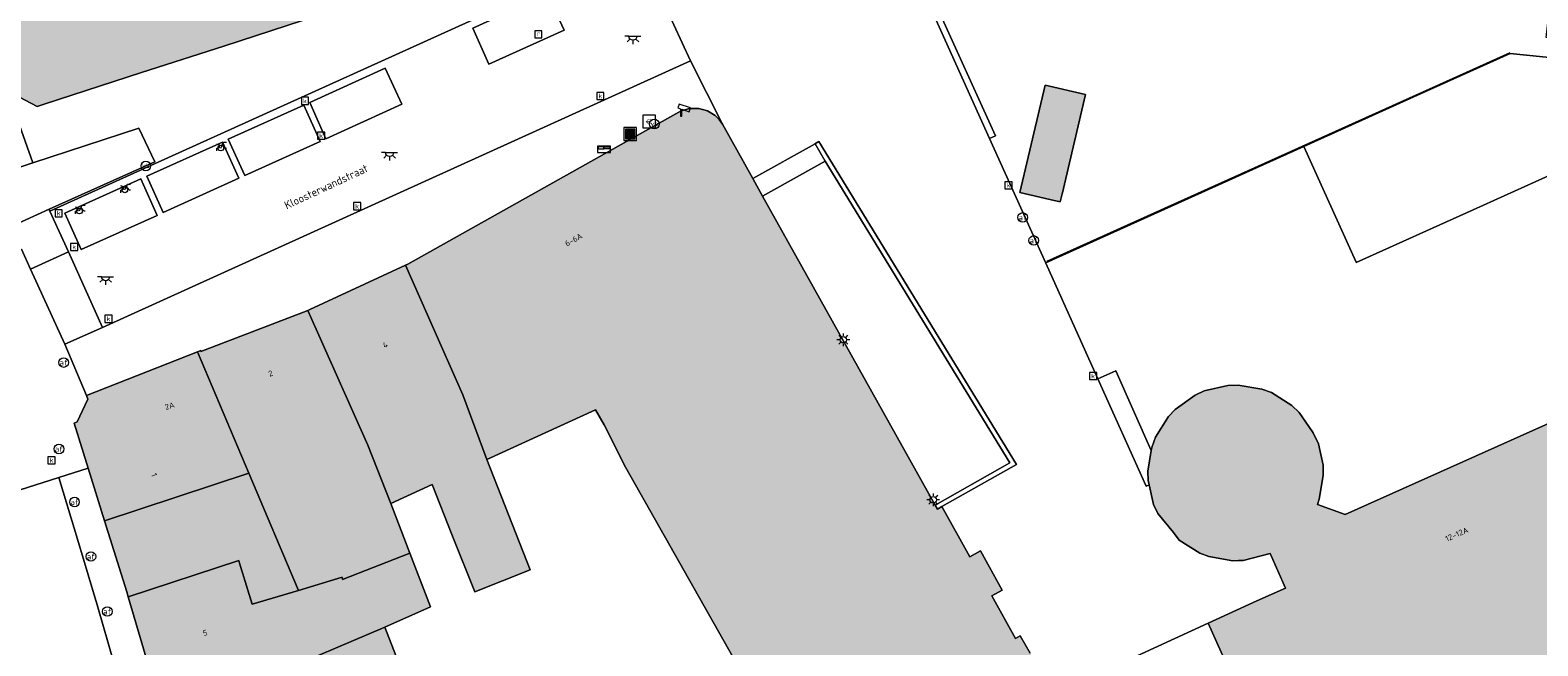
# Model space of a CAD drawing. Header units: metres. Extents: x 196496 to 197479, y 355250 to 356324.
# Tile 72 of 119: x 197022 to 197117, y 355975 to 356013. Entities that reach past the tile are written whole.
import ezdxf
from ezdxf.enums import TextEntityAlignment as Align

# ---------------------------------------------------------------- set-up
doc = ezdxf.new("R2010")
doc.units = ezdxf.units.M
doc.layers.get('0').update_dxf_attribs({"lineweight": 9})
for name, color, linetype, lineweight in [('B-WE-GR-BEPLANTING_CULTUUR_HEESTERS-GV', 251, 'Continuous', 9), ('B-WE-IE-MEUBILAIR_WEGMEUBILAIR-S', 251, 'Continuous', 9), ('B-WE-IE-TERREINAFSCHEIDING_KUNSTMATIG_MUUR-GV', 251, 'Continuous', 9), ('B-WE-KL-ET_LS_OV_LICHTMAST-S', 251, 'Continuous', 9), ('B-WE-KL-ET_LS_OV_LICHTPUNT-S', 251, 'Continuous', 9), ('B-WE-OG-BEBOUWING-GV', 251, 'Continuous', 9), ('B-WE-OG-BEBOUWING_HUISNUMMER-T35', 90, 'Continuous', 9), ('B-WE-OG-BEBOUWING_STRAATNAAM-T35', 130, 'Continuous', 9), ('B-WE-OG-TERREIN_ERF-GV', 251, 'Continuous', 9), ('B-WE-RI-GWA_KOLK-S', 251, 'Continuous', 9), ('B-WE-RI-GWA_RIOOLPUT-S', 251, 'Continuous', 9), ('B-WE-RI-HWA_GOOT_LIJNGOOT-G', 251, 'Continuous', 9), ('B-WE-VH-VERHARDING_ASFALT-GV', 251, 'Continuous', 9), ('B-WE-VH-VERHARDING_BETONSTRAATSTEEN-GV', 251, 'Continuous', 9), ('B-WE-VH-VERHARDING_OPEN-GV', 251, 'Continuous', 9), ('B-WE-VH-VERHARDING_STRAATBAKSTEEN-GV', 251, 'Continuous', 9), ('B-WE-VH-VERHARDING_TEGEL-GV', 251, 'Continuous', 9), ('B-WE-VW-AFSLUITPAAL-S', 251, 'Continuous', 9)]:
    doc.layers.add(name, color=color, linetype=linetype, lineweight=lineweight)
doc.layers.add('X-XX-AL-PRESENTATIE_GEBOUW3-V', color=7, linetype='Continuous', lineweight=9, true_color=0xebe1d6)
doc.styles.add('NLCS-ISO', font='NLCS-ISO.ttf')
doc.styles.add('NLCS-ISO-ANNOTATIEF-T35', font='NLCS-ISO.ttf', dxfattribs={"height": 3.5})

# ---------------------------------------------------------------- blocks, each defined once
blk = doc.blocks.new('SIE-WEG_AFVALBAK-SO')
at = {"linetype": 'ByBlock', "lineweight": 18}
h = blk.add_hatch(color=0, dxfattribs=at)
h.dxf.hatch_style = 1
h.paths.add_polyline_path([(-1.5, -1.5), (1.5, -1.5), (1.5, 1.5), (-1.5, 1.5)])
at = {"color": 0, "linetype": 'ByBlock', "lineweight": 18}
for points in [[(-2, -2), (2, -2), (2, 2), (-2, 2)], [(-1.5, -1.5), (1.5, -1.5), (1.5, 1.5), (-1.5, 1.5)]]:
    blk.add_lwpolyline(points, close=True, dxfattribs=at)
blk = doc.blocks.new('SKL-ET_OV_LICHTMAST-SO')
at = {"color": 0, "linetype": 'ByBlock', "lineweight": 18}
for points in [[(-1.25, 0), (-2, 0)], [(-1.41, 1.41), (-0.88, 0.88)], [(0, 2), (0, 1.25)], [(0.88, 0.88), (1.41, 1.41)], [(2, 0), (1.25, 0)], [(-1.41, -1.41), (-0.88, -0.88)], [(0, -1.25), (0, -2)], [(0.88, -0.88), (1.41, -1.41)]]:
    blk.add_lwpolyline(points, dxfattribs=at)
blk.add_circle((0, 0), 1, dxfattribs=at)
blk = doc.blocks.new('SVW-AFSLUITPAAL-SO')
at = {"lineweight": 18}
blk.add_circle((0, 0), 1.5, dxfattribs=at)
at = {"lineweight": 18, "style": 'NLCS-ISO'}
blk.add_text('af', height=1.8, dxfattribs=at).set_placement((0, 0), align=Align.MIDDLE_CENTER)
blk = doc.blocks.new('SIE-WEG_PAAL_VERKEERSBORD-SO')
at = {"color": 0, "linetype": 'ByBlock', "lineweight": 18}
blk.add_circle((0, 0), 1.5, dxfattribs=at)
at = {"color": 0, "linetype": 'ByBlock', "lineweight": 18, "style": 'NLCS-ISO'}
blk.add_text('vb', height=1.5, dxfattribs=at).set_placement((0, 0.13), align=Align.MIDDLE_CENTER)
blk = doc.blocks.new('SRI-KOLK-SO')
at = {"color": 0, "linetype": 'ByBlock', "lineweight": 18}
blk.add_lwpolyline([(-1.125, -1.125), (1.125, -1.125), (1.125, 1.125), (-1.125, 1.125)], close=True, dxfattribs=at)
at = {"color": 0, "linetype": 'ByBlock', "lineweight": 18, "style": 'NLCS-ISO'}
blk.add_text('k', height=1.5, dxfattribs=at).set_placement((0, 0), align=Align.MIDDLE_CENTER)
blk = doc.blocks.new('SRI-PUT_INSPECTIEPUT_RIOOLPUT-SO')
at = {"color": 0, "linetype": 'ByBlock', "lineweight": 18}
blk.add_lwpolyline([(-1.12, -1.12), (1.12, -1.12), (1.12, 1.12), (-1.12, 1.12)], close=True, dxfattribs=at)
at = {"color": 0, "linetype": 'ByBlock', "lineweight": 18, "style": 'NLCS-ISO'}
blk.add_text('r', height=1.5, dxfattribs=at).set_placement((0, 0.28), align=Align.MIDDLE_CENTER)
blk = doc.blocks.new('SIE-WEG_CAMERA-SO')
at = {"color": 0, "linetype": 'ByBlock', "lineweight": 18}
blk.add_lwpolyline([(-1.22, 0.41), (-1.22, -1.92), (-0.72, -1.92), (-0.72, 0.25), (1.55, -0.53), (1.95, 0.66), (-1.6, 1.86), (-2, 0.68)], close=True, dxfattribs=at)
blk = doc.blocks.new('SKL-ET_OV_LICHTPUNT-SO')
at = {"color": 0, "linetype": 'ByBlock', "lineweight": 18}
for points in [[(-1.25, 0), (-2.5, 0)], [(1.25, 0), (2.5, 0)], [(-0.92, -0.85), (-1.83, -1.7)], [(0, -1.25), (0, -2.5)], [(0.92, -0.85), (1.83, -1.7)]]:
    blk.add_lwpolyline(points, dxfattribs=at)
blk.add_lwpolyline([(0, 0), (1.25, 0, -1), (-1.25, 0)], format="xyb", close=True, dxfattribs=at)
blk = doc.blocks.new('SIE-WEG_BRIEVENBUS-SO')
at = {"color": 0, "linetype": 'ByBlock', "lineweight": 18}
for points in [[(2, -1), (2, 1), (-2, 1), (-2, -1)], [(-0.1, 0.2), (-0.1, 0.8), (-1.8, 0.8), (-1.8, 0.2)], [(0.1, 0.2), (0.1, 0.8), (1.8, 0.8), (1.8, 0.2)]]:
    blk.add_lwpolyline(points, close=True, dxfattribs=at)
blk = doc.blocks.new('SIE-WEG_FIETSENREK-SO')
at = {"color": 0, "linetype": 'ByBlock', "lineweight": 18}
for points in [[(-1.5, -1.35), (-1.5, -0.54), (-0.73, -0.28), (-0.73, 0.53), (-1.5, 0.79)], [(-0.3, -0.45), (0.6, 1.35), (1.5, 1.35)], [(1.05, -0.45), (0.21, 0.58)], [(1.05, -0.45), (1.5, -0.45)]]:
    blk.add_lwpolyline(points, dxfattribs=at)
blk.add_circle((-0.3, -0.45), 0.9, dxfattribs=at)
blk = doc.blocks.new('SIE-WEG_BETAALAUTOMAAT-SO')
at = {"color": 0, "linetype": 'ByBlock', "lineweight": 18}
blk.add_lwpolyline([(-2, -2), (2, -2), (2, 2), (-2, 2)], close=True, dxfattribs=at)
at = {"color": 0, "linetype": 'ByBlock', "lineweight": 18, "style": 'NLCS-ISO'}
blk.add_text('€', height=1.5, dxfattribs=at).set_placement((0, 0), align=Align.MIDDLE_CENTER)

msp = doc.modelspace()

# ---------------------------------------------------------------- hatches: boundary and pattern name
at = {"layer": 'X-XX-AL-PRESENTATIE_GEBOUW3-V'}
for points in [[(197038.476, 356026.102), (197037.327, 356025.743), (197036.482, 356025.479), (197035.766, 356027.694), (197033.381, 356035.071), (197029.369, 356037.13), (197022.49, 356034.954), (197022.174, 356035.93), (197020.849, 356040.017), (197020.823, 356040.097), (197011.196, 356036.986), (197009.765, 356036.524), (197010.691, 356033.654), (197012.362, 356028.475), (197014.931, 356020.512), (197016.802, 356021.146), (197017.866, 356017.858), (197020.385, 356010.057), (197020.518, 356009.646), (197022.38, 356008.673), (197022.826, 356008.817), (197028.948, 356010.799), (197034.106, 356012.469), (197042.07, 356015.048), (197041.61, 356016.462)], [(197086.007, 356002.825), (197086.668, 356002.677), (197086.799, 356003.182), (197086.785, 356003.176), (197088.255, 356009.436), (197085.73, 356010.011), (197084.139, 356003.28), (197086.021, 356002.831)], [(197067.358, 356004.144), (197065.448, 356007.564), (197065.241, 356007.855), (197064.986, 356008.105), (197064.514, 356008.396), (197063.959, 356008.553), (197063.383, 356008.549), (197062.851, 356008.393), (197045.676, 355998.766), (197045.535, 355998.701), (197049.131, 355990.567), (197050.641, 355986.498), (197057.477, 355989.628), (197058.013, 355988.682), (197059.362, 355986.012), (197072.29, 355963.164), (197078.806, 355966.859), (197081.378, 355962.354), (197083.962, 355963.785), (197084.784, 355962.361), (197089.111, 355964.795), (197089.327, 355964.737), (197089.474, 355965.161), (197089.222, 355965.249), (197087.046, 355969.162), (197086.958, 355969.121), (197085.927, 355970.956), (197086.5, 355971.277), (197086.337, 355971.565), (197086.247, 355971.724), (197085.507, 355973.037), (197084.778, 355974.331), (197084.163, 355975.422), (197083.854, 355975.248), (197082.363, 355977.936), (197083.019, 355978.3), (197081.653, 355980.758), (197080.99, 355980.391), (197079.228, 355983.552), (197078.953, 355983.388), (197078.817, 355983.631), (197067.971, 356003.047)], [(197149.044, 355935.944), (197167.131, 355944.063), (197170.648, 355945.642), (197174.058, 355947.173), (197176.32, 355948.188), (197173.284, 355954.991), (197173.913, 355955.272), (197172.574, 355958.23), (197171.195, 355957.609), (197166.052, 355969.091), (197165.163, 355971.075), (197168.052, 355972.408), (197168.317, 355972.53), (197167.163, 355975.098), (197161.311, 355988.124), (197162.415, 355988.618), (197162.231, 355989.028), (197161.195, 355991.342), (197164.835, 355992.976), (197164.712, 355993.25), (197164.438, 355993.127), (197163.426, 355995.381), (197166.719, 355996.859), (197163.434, 356004.135), (197160.186, 356002.669), (197154.792, 356000.234), (197154.132, 356001.693), (197153.951, 356002.094), (197152.055, 356001.236), (197146.994, 355998.947), (197146.498, 355999.884), (197145.807, 356000.926), (197145.256, 356001.609), (197143.778, 356003.07), (197143.093, 356003.616), (197141.291, 356004.693), (197140.497, 356005.049), (197140.138, 356005.162), (197138.512, 356005.672), (197137.668, 356005.824), (197135.582, 356005.947), (197134.696, 356005.909), (197132.656, 356005.504), (197131.795, 356005.278), (197129.916, 356004.4), (197129.164, 356003.962), (197127.509, 356002.678), (197126.895, 356002.065), (197125.61, 356000.421), (197125.165, 355999.674), (197124.452, 355998.104), (197124.301, 355997.77), (197124.048, 355996.936), (197123.673, 355994.891), (197123.625, 355994.01), (197123.76, 355991.63), (197104.578, 355983.049), (197102.836, 355983.683), (197102.938, 355984.001), (197103.203, 355985.496), (197103.183, 355986.141), (197102.892, 355987.494), (197102.558, 355988.18), (197102.519, 355988.238), (197101.688, 355989.45), (197101.234, 355989.896), (197099.936, 355990.701), (197099.341, 355990.91), (197097.842, 355991.162), (197097.206, 355991.144), (197095.712, 355990.818), (197095.14, 355990.538), (197093.903, 355989.649), (197093.477, 355989.192), (197092.662, 355987.902), (197092.439, 355987.322), (197092.395, 355987.062), (197092.179, 355985.776), (197092.194, 355985.182), (197092.259, 355984.899), (197092.541, 355983.675), (197092.807, 355983.106), (197093.782, 355981.905), (197094.135, 355981.441), (197095.441, 355980.626), (197096.013, 355980.405), (197097.521, 355980.144), (197097.877, 355980.153), (197098.175, 355980.161), (197099.858, 355980.589), (197100.816, 355978.428), (197099.024, 355977.615), (197095.958, 355976.225), (197097.06, 355973.782), (197098.171, 355971.322), (197099.305, 355968.808), (197100.465, 355966.239), (197101.659, 355963.593), (197103.48, 355959.557), (197103.666, 355959.144), (197114.3, 355935.581), (197119.876, 355923.226), (197119.938, 355923.09), (197120.011, 355923.123), (197128.411, 355926.977), (197129.622, 355924.265), (197131.139, 355924.946), (197130.958, 355925.347), (197136.202, 355927.708), (197136.381, 355927.307), (197139.286, 355928.614), (197139.827, 355927.408), (197141.248, 355928.044), (197141.035, 355928.467), (197145.626, 355930.514), (197145.818, 355930.095), (197147.11, 355930.671), (197147.243, 355930.73), (197145.574, 355934.386), (197146.304, 355934.714), (197148.128, 355935.533)], [(197047.211, 355984.928), (197048.45, 355981.799), (197049.878, 355978.192), (197053.371, 355979.575), (197050.641, 355986.498), (197049.131, 355990.567), (197045.535, 355998.701), (197039.52, 355995.919), (197039.387, 355995.868), (197043.163, 355987.398), (197044.6, 355983.733)], [(197035.682, 355985.639), (197038.805, 355978.281), (197041.539, 355979.106), (197041.578, 355978.973), (197045.791, 355980.625), (197044.6, 355983.733), (197043.163, 355987.398), (197039.387, 355995.868), (197032.671, 355993.289), (197032.665, 355993.337), (197032.451, 355993.253)], [(197032.451, 355993.253), (197025.475, 355990.513), (197025.557, 355990.297), (197024.905, 355988.864), (197024.708, 355988.785), (197025.592, 355985.946), (197026.617, 355982.657), (197035.682, 355985.639)], [(197026.617, 355982.657), (197028.009, 355978.189), (197028.1, 355977.881), (197035.047, 355980.166), (197035.101, 355979.992), (197035.903, 355977.408), (197038.805, 355978.281), (197035.682, 355985.639)], [(197045.791, 355980.625), (197041.578, 355978.973), (197041.539, 355979.106), (197038.805, 355978.281), (197035.903, 355977.408), (197035.101, 355979.992), (197035.047, 355980.166), (197028.1, 355977.881), (197030.195, 355970.775), (197030.259, 355970.543), (197037.048, 355972.918), (197044.237, 355975.96), (197047.089, 355977.24)], [(197031.936, 355964.584), (197035.367, 355965.64), (197035.96, 355966.561), (197039.532, 355967.724), (197038.964, 355969.534), (197045.677, 355971.879), (197045.795, 355971.932), (197044.237, 355975.96), (197037.048, 355972.918), (197030.259, 355970.543)]]:
    msp.add_hatch(color=256, dxfattribs=at).paths.add_polyline_path(points)

# ---------------------------------------------------------------- linework, layer by layer
at = {"layer": 'B-WE-GR-BEPLANTING_CULTUUR_HEESTERS-GV', "flags": 128}
msp.add_lwpolyline([(197020.933, 356001.218), (197023.145, 356002.216), (197029.779, 356005.207), (197028.776, 356007.304), (197022.116, 356005.127), (197019.505, 356004.273)], close=True, dxfattribs=at)
at = {"layer": 'B-WE-IE-TERREINAFSCHEIDING_KUNSTMATIG_MUUR-GV', "flags": 128}
msp.add_lwpolyline([(197079.228, 355983.552), (197083.913, 355986.189), (197071.51, 356006.468), (197071.26, 356006.333), (197071.269, 356006.318), (197071.894, 356005.248), (197083.501, 355986.283), (197078.817, 355983.631), (197078.953, 355983.388)], close=True, dxfattribs=at)
at = {"layer": 'B-WE-OG-BEBOUWING-GV', "flags": 128}
for points in [[(197017.866, 356017.858), (197020.385, 356010.057), (197020.518, 356009.646), (197022.38, 356008.673), (197022.826, 356008.817), (197028.948, 356010.799), (197034.106, 356012.469), (197042.07, 356015.048)], [(197084.778, 355974.331), (197084.163, 355975.422), (197083.854, 355975.248), (197082.363, 355977.936), (197083.019, 355978.3), (197081.653, 355980.758), (197080.99, 355980.391), (197079.228, 355983.552), (197078.953, 355983.388), (197078.817, 355983.631), (197067.971, 356003.047), (197067.358, 356004.144), (197065.448, 356007.564), (197065.241, 356007.855), (197064.986, 356008.105), (197064.514, 356008.396), (197063.959, 356008.553), (197063.383, 356008.549), (197062.851, 356008.393), (197045.676, 355998.766), (197045.535, 355998.701), (197049.131, 355990.567), (197050.641, 355986.498), (197057.477, 355989.628), (197058.013, 355988.682), (197059.362, 355986.012), (197072.29, 355963.164)], [(197123.76, 355991.63), (197104.578, 355983.049), (197102.836, 355983.683), (197102.938, 355984.001), (197103.203, 355985.496), (197103.183, 355986.141), (197102.892, 355987.494), (197102.558, 355988.18), (197102.519, 355988.238), (197101.688, 355989.45), (197101.234, 355989.896), (197099.936, 355990.701), (197099.341, 355990.91), (197097.842, 355991.162), (197097.206, 355991.144), (197095.712, 355990.818), (197095.14, 355990.538), (197093.903, 355989.649), (197093.477, 355989.192), (197092.662, 355987.902), (197092.439, 355987.322), (197092.395, 355987.062), (197092.179, 355985.776), (197092.194, 355985.182), (197092.259, 355984.899), (197092.541, 355983.675), (197092.807, 355983.106), (197093.782, 355981.905), (197094.135, 355981.441), (197095.441, 355980.626), (197096.013, 355980.405), (197097.521, 355980.144), (197097.877, 355980.153), (197098.175, 355980.161), (197099.858, 355980.589), (197100.816, 355978.428), (197099.024, 355977.615), (197095.958, 355976.225), (197097.06, 355973.782)]]:
    msp.add_lwpolyline(points, dxfattribs=at)
for points in [[(197086.007, 356002.825), (197086.668, 356002.677), (197086.799, 356003.182), (197086.785, 356003.176), (197088.255, 356009.436), (197085.73, 356010.011), (197084.139, 356003.28), (197086.021, 356002.831)], [(197047.211, 355984.928), (197048.45, 355981.799), (197049.878, 355978.192), (197053.371, 355979.575), (197050.641, 355986.498), (197049.131, 355990.567), (197045.535, 355998.701), (197039.52, 355995.919), (197039.387, 355995.868), (197043.163, 355987.398), (197044.6, 355983.733)], [(197035.682, 355985.639), (197038.805, 355978.281), (197041.539, 355979.106), (197041.578, 355978.973), (197045.791, 355980.625), (197044.6, 355983.733), (197043.163, 355987.398), (197039.387, 355995.868), (197032.671, 355993.289), (197032.665, 355993.337), (197032.451, 355993.253)], [(197032.451, 355993.253), (197025.475, 355990.513), (197025.557, 355990.297), (197024.905, 355988.864), (197024.708, 355988.785), (197025.592, 355985.946), (197026.617, 355982.657), (197035.682, 355985.639)], [(197026.617, 355982.657), (197028.009, 355978.189), (197028.1, 355977.881), (197035.047, 355980.166), (197035.101, 355979.992), (197035.903, 355977.408), (197038.805, 355978.281), (197035.682, 355985.639)], [(197045.791, 355980.625), (197041.578, 355978.973), (197041.539, 355979.106), (197038.805, 355978.281), (197035.903, 355977.408), (197035.101, 355979.992), (197035.047, 355980.166), (197028.1, 355977.881), (197030.195, 355970.775), (197030.259, 355970.543), (197037.048, 355972.918), (197044.237, 355975.96), (197047.089, 355977.24)], [(197031.936, 355964.584), (197035.367, 355965.64), (197035.96, 355966.561), (197039.532, 355967.724), (197038.964, 355969.534), (197045.677, 355971.879), (197045.795, 355971.932), (197044.237, 355975.96), (197037.048, 355972.918), (197030.259, 355970.543)]]:
    msp.add_lwpolyline(points, close=True, dxfattribs=at)
at = {"layer": 'B-WE-OG-TERREIN_ERF-GV', "flags": 128}
msp.add_lwpolyline([(197072.29, 355963.164), (197059.362, 355986.012), (197058.013, 355988.682), (197057.477, 355989.628), (197050.641, 355986.498), (197053.371, 355979.575), (197049.878, 355978.192), (197048.45, 355981.799), (197047.211, 355984.928), (197044.6, 355983.733), (197045.791, 355980.625), (197047.089, 355977.24), (197044.237, 355975.96), (197045.795, 355971.932)], dxfattribs=at)
at = {"layer": 'B-WE-RI-HWA_GOOT_LIJNGOOT-G', "flags": 128}
msp.add_lwpolyline([(197114.918, 356012.053), (197085.806, 355998.938)], dxfattribs=at)
msp.add_lwpolyline([(197114.918, 356012.053), (197085.806, 355998.938)], dxfattribs=at)
at = {"layer": 'B-WE-VH-VERHARDING_ASFALT-GV', "flags": 128}
msp.add_lwpolyline([(197028.511, 355969.167), (197026.201, 355977.218), (197024.99, 355981.297), (197023.744, 355985.366), (197018.413, 355983.673)], dxfattribs=at)
at = {"layer": 'B-WE-VH-VERHARDING_BETONSTRAATSTEEN-GV', "flags": 128}
for points in [[(197049.754, 356013.586), (197050.764, 356011.321), (197055.501, 356013.461), (197054.442, 356015.718)], [(197040.527, 356006.648), (197045.289, 356008.814), (197044.253, 356011.075), (197039.51, 356008.922)], [(197035.423, 356004.331), (197040.17, 356006.48), (197039.141, 356008.764), (197034.386, 356006.621)], [(197035.055, 356004.161), (197034.033, 356006.425), (197029.275, 356004.292), (197030.296, 356002.014)], [(197071.269, 356006.318), (197067.358, 356004.144), (197067.971, 356003.047), (197071.894, 356005.248)], [(197025.154, 355999.681), (197029.923, 356001.833), (197028.9, 356004.132), (197024.127, 356001.967)]]:
    msp.add_lwpolyline(points, close=True, dxfattribs=at)
at = {"layer": 'B-WE-VH-VERHARDING_OPEN-GV', "flags": 128}
for points in [[(197140.482, 356013.839), (197140.682, 356018.885), (197133.515, 356019.633), (197121.476, 356046.182), (197104.745, 356038.64), (197104.84, 356038.428), (197089.742, 356031.624), (197089.912, 356031.261), (197075.042, 356024.54), (197078.998, 356015.777), (197078.626, 356015.608), (197082.597, 356006.827), (197082.226, 356006.667), (197085.757, 355998.837), (197085.771, 355998.843), (197101.985, 356006.162), (197109.301, 356009.465), (197114.939, 356012.01), (197130.753, 356010.389), (197132.932, 356011.372), (197117.215, 356013.007), (197117.519, 356015.783), (197117.561, 356016.174)], [(197089.742, 356031.624), (197104.84, 356038.428), (197104.745, 356038.64), (197074.047, 356024.801), (197082.226, 356006.667), (197082.597, 356006.827), (197078.626, 356015.608), (197074.492, 356024.751)], [(197109.301, 356009.465), (197101.985, 356006.162), (197105.266, 355998.895), (197105.275, 355998.874), (197112.611, 356002.183), (197130.796, 356010.385), (197130.753, 356010.389), (197114.939, 356012.01)], [(197086.799, 356003.182), (197086.668, 356002.677), (197086.007, 356002.825), (197086.021, 356002.831), (197084.139, 356003.28), (197085.73, 356010.011), (197088.255, 356009.436), (197086.785, 356003.176)], [(197067.971, 356003.047), (197078.817, 355983.631), (197083.501, 355986.283), (197071.894, 356005.248)], [(197092.259, 355984.899), (197092.194, 355985.182), (197092.179, 355985.776), (197092.395, 355987.062), (197090.157, 355992.061), (197089.039, 355991.56), (197092.07, 355984.815)]]:
    msp.add_lwpolyline(points, close=True, dxfattribs=at)
msp.add_lwpolyline([(197130.796, 356010.385), (197112.611, 356002.183), (197105.275, 355998.874), (197105.266, 355998.895), (197101.985, 356006.162), (197085.771, 355998.843), (197085.757, 355998.837), (197089.039, 355991.56), (197090.157, 355992.061), (197092.395, 355987.062), (197092.439, 355987.322), (197092.662, 355987.902), (197093.477, 355989.192), (197093.903, 355989.649), (197095.14, 355990.538), (197095.712, 355990.818), (197097.206, 355991.144), (197097.842, 355991.162), (197099.341, 355990.91), (197099.936, 355990.701), (197101.234, 355989.896), (197101.688, 355989.45), (197102.519, 355988.238), (197102.558, 355988.18), (197102.892, 355987.494), (197103.183, 355986.141), (197103.203, 355985.496), (197102.938, 355984.001), (197102.836, 355983.683), (197104.578, 355983.049), (197123.76, 355991.63)], dxfattribs=at)
at = {"layer": 'B-WE-VH-VERHARDING_STRAATBAKSTEEN-GV', "flags": 128}
for points in [[(196989.731, 356088.162), (197018.633, 355998.714), (197021.393, 355999.717), (197021.969, 355998.459), (197024.343, 355999.546), (197023.188, 356002.095), (197023.145, 356002.216), (197020.933, 356001.218), (197019.505, 356004.273), (197022.116, 356005.127), (197021.277, 356007.498), (197020.518, 356009.646), (197020.385, 356010.057), (197017.866, 356017.858)], [(197090.467, 355973.68), (197095.958, 355976.225), (197099.024, 355977.615), (197100.816, 355978.428), (197099.858, 355980.589), (197098.175, 355980.161), (197097.877, 355980.153), (197097.521, 355980.144), (197096.013, 355980.405), (197095.441, 355980.626), (197094.135, 355981.441), (197093.782, 355981.905), (197092.807, 355983.106), (197092.541, 355983.675), (197092.259, 355984.899), (197092.07, 355984.815), (197089.039, 355991.56), (197085.757, 355998.837), (197082.226, 356006.667), (197074.047, 356024.801)], [(197061.351, 356016.087), (197063.429, 356011.541), (197065.448, 356007.564), (197067.358, 356004.144), (197071.269, 356006.318), (197071.26, 356006.333), (197071.51, 356006.468), (197083.913, 355986.189), (197079.228, 355983.552), (197080.99, 355980.391), (197081.653, 355980.758), (197083.019, 355978.3), (197082.363, 355977.936), (197083.854, 355975.248), (197084.163, 355975.422), (197084.778, 355974.331)], [(197018.413, 355983.673), (197023.744, 355985.366), (197025.592, 355985.946), (197024.708, 355988.785), (197024.905, 355988.864), (197025.557, 355990.297), (197025.475, 355990.513), (197024.13, 355993.74), (197021.969, 355998.459), (197021.393, 355999.717)]]:
    msp.add_lwpolyline(points, dxfattribs=at)
for points in [[(197028.948, 356010.799), (197022.826, 356008.817), (197022.38, 356008.673), (197020.518, 356009.646), (197021.277, 356007.498), (197022.116, 356005.127), (197028.776, 356007.304), (197029.779, 356005.207), (197023.145, 356002.216), (197023.188, 356002.095), (197044.027, 356011.521), (197049.531, 356014.011), (197060.112, 356018.797), (197058.511, 356022.3), (197058.414, 356022.245), (197056.128, 356020.957), (197051.121, 356018.135), (197050.468, 356019.285), (197047.298, 356018.3), (197046.322, 356018.002), (197046.819, 356016.563), (197043.057, 356015.363), (197042.07, 356015.048), (197034.106, 356012.469)], [(197061.351, 356016.087), (197060.112, 356018.797), (197049.531, 356014.011), (197044.027, 356011.521), (197023.188, 356002.095), (197024.343, 355999.546), (197026.496, 355994.792), (197063.429, 356011.541)], [(197055.501, 356013.461), (197050.764, 356011.321), (197049.754, 356013.586), (197054.442, 356015.718)], [(197026.496, 355994.792), (197024.13, 355993.74), (197025.475, 355990.513), (197032.451, 355993.253), (197032.665, 355993.337), (197032.671, 355993.289), (197039.387, 355995.868), (197039.52, 355995.919), (197045.535, 355998.701), (197045.676, 355998.766), (197062.851, 356008.393), (197063.383, 356008.549), (197063.959, 356008.553), (197064.514, 356008.396), (197064.986, 356008.105), (197065.241, 356007.855), (197065.448, 356007.564), (197063.429, 356011.541)], [(197044.253, 356011.075), (197045.289, 356008.814), (197040.527, 356006.648), (197039.51, 356008.922)], [(197040.17, 356006.48), (197035.423, 356004.331), (197034.386, 356006.621), (197039.141, 356008.764)], [(197030.296, 356002.014), (197029.275, 356004.292), (197034.033, 356006.425), (197035.055, 356004.161)], [(197029.923, 356001.833), (197025.154, 355999.681), (197024.127, 356001.967), (197028.9, 356004.132)], [(197024.13, 355993.74), (197026.496, 355994.792), (197024.343, 355999.546), (197021.969, 355998.459)], [(197091.653, 355971.276), (197097.06, 355973.782), (197095.958, 355976.225), (197090.467, 355973.68)]]:
    msp.add_lwpolyline(points, close=True, dxfattribs=at)
at = {"layer": 'B-WE-VH-VERHARDING_TEGEL-GV', "flags": 128}
msp.add_lwpolyline([(197030.195, 355970.775), (197028.1, 355977.881), (197028.009, 355978.189), (197026.617, 355982.657), (197025.592, 355985.946), (197023.744, 355985.366), (197024.99, 355981.297), (197026.201, 355977.218), (197028.511, 355969.167)], dxfattribs=at)

# ---------------------------------------------------------------- block references
at = {"layer": 'B-WE-IE-MEUBILAIR_WEGMEUBILAIR-S', "xscale": 0.2, "yscale": 0.2, "zscale": 0.2}
for name, p in [('SIE-WEG_CAMERA-SO', (197063.043, 356008.449)), ('SIE-WEG_CAMERA-SO', (197063.043, 356008.449)), ('SIE-WEG_AFVALBAK-SO', (197059.644, 356006.944)), ('SIE-WEG_BETAALAUTOMAAT-SO', (197060.836, 356007.723)), ('SIE-WEG_PAAL_VERKEERSBORD-SO', (197061.164, 356007.57)), ('SIE-WEG_FIETSENREK-SO', (197033.98, 356006.155)), ('SIE-WEG_BRIEVENBUS-SO', (197058.001, 356005.981)), ('SIE-WEG_PAAL_VERKEERSBORD-SO', (197029.212, 356004.936)), ('SIE-WEG_FIETSENREK-SO', (197027.949, 356003.529)), ('SIE-WEG_FIETSENREK-SO', (197025.096, 356002.199))]:
    msp.add_blockref(name, p, dxfattribs=at)
at = {"layer": 'B-WE-KL-ET_LS_OV_LICHTMAST-S', "xscale": 0.2, "yscale": 0.2, "zscale": 0.2}
for p in [(197073.04, 355994.018), (197078.687, 355983.97)]:
    msp.add_blockref('SKL-ET_OV_LICHTMAST-SO', p, dxfattribs=at)
at = {"layer": 'B-WE-KL-ET_LS_OV_LICHTPUNT-S', "xscale": 0.2, "yscale": 0.2, "zscale": 0.2}
for p in [(197059.817, 356013.081), (197044.526, 356005.776), (197026.684, 355997.98)]:
    msp.add_blockref('SKL-ET_OV_LICHTPUNT-SO', p, dxfattribs=at)
at = {"layer": 'B-WE-RI-GWA_KOLK-S', "xscale": 0.2, "yscale": 0.2, "zscale": 0.2}
for p in [(197039.21, 356009.027), (197057.77, 356009.331), (197040.227, 356006.842), (197083.421, 356003.716), (197042.487, 356002.407), (197023.733, 356001.967), (197024.712, 355999.846), (197026.861, 355995.335), (197088.74, 355991.74), (197023.283, 355986.446)]:
    msp.add_blockref('SRI-KOLK-SO', p, dxfattribs=at)
at = {"layer": 'B-WE-RI-GWA_RIOOLPUT-S', "xscale": 0.2, "yscale": 0.2, "zscale": 0.2}
msp.add_blockref('SRI-PUT_INSPECTIEPUT_RIOOLPUT-SO', (197053.876, 356013.2), dxfattribs=at)
at = {"layer": 'B-WE-VW-AFSLUITPAAL-S', "xscale": 0.2, "yscale": 0.2, "zscale": 0.2}
for p in [(197084.311, 356001.704), (197085.005, 356000.26), (197024.047, 355992.587), (197023.752, 355987.162), (197024.732, 355983.83), (197025.762, 355980.407), (197026.793, 355976.953)]:
    msp.add_blockref('SVW-AFSLUITPAAL-SO', p, dxfattribs=at)

# ---------------------------------------------------------------- texts
at = {"layer": 'B-WE-OG-BEBOUWING_HUISNUMMER-T35', "style": 'NLCS-ISO-ANNOTATIEF-T35'}
for s, rotation, p in [('6-6A', 29.3, (197056.091, 356000.305)), ('4', 24.8, (197044.251, 355993.7)), ('2', 21, (197037.05, 355991.908)), ('2A', 16.8, (197030.711, 355989.866)), ('1', 290.5, (197029.743, 355985.537)), ('12-12A', 24.1, (197111.585, 355981.802)), ('5', 16.4, (197032.939, 355975.613))]:
    msp.add_text(s, height=0.36, rotation=rotation, dxfattribs=at).set_placement(p, align=Align.MIDDLE)
at = {"layer": 'B-WE-OG-BEBOUWING_STRAATNAAM-T35', "style": 'NLCS-ISO-ANNOTATIEF-T35'}
msp.add_text('Kloosterwandstraat', height=0.5, rotation=25, dxfattribs=at).set_placement((197040.537, 356003.636), align=Align.MIDDLE)

doc.saveas('drawing.dxf')
